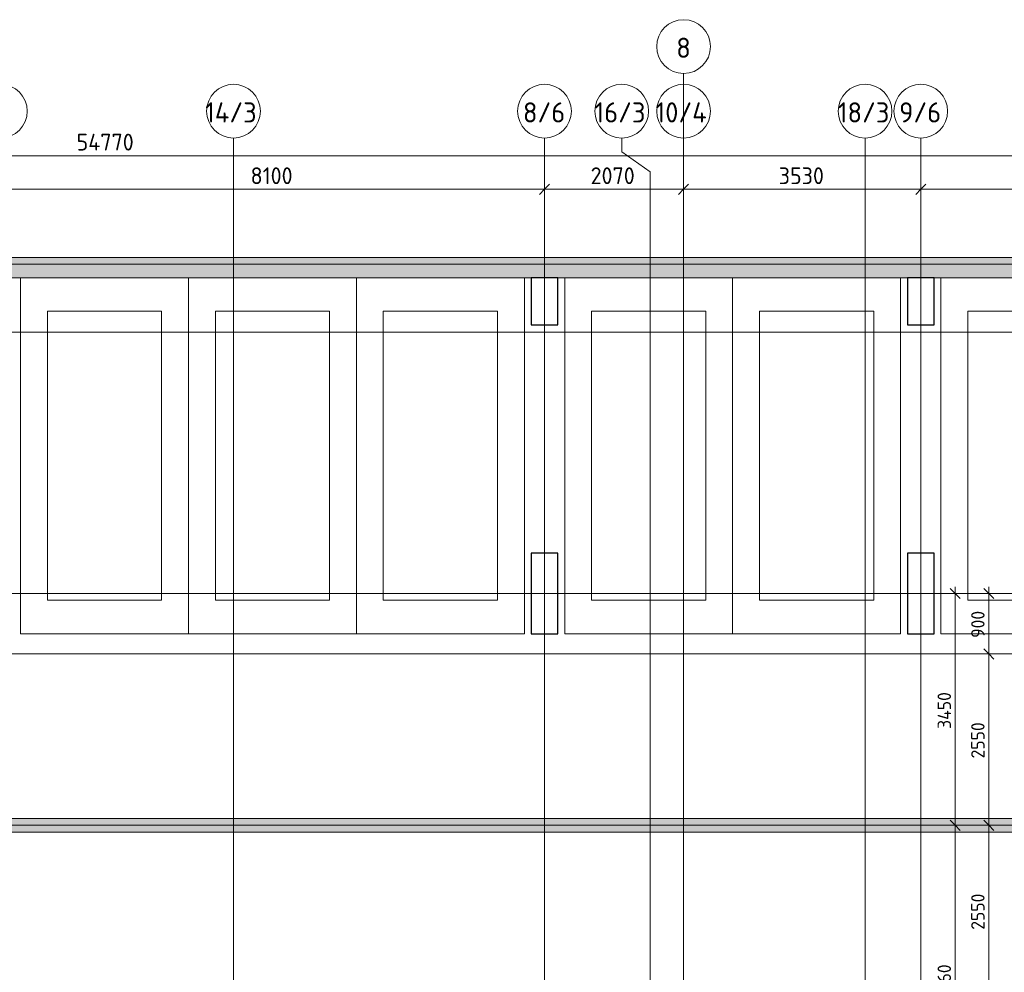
# Model space of a CAD drawing. Header units: millimetres. Extents: x 86102 to 162330, y -10965 to 131946.
# Tile 50 of 52: x 119688 to 134343, y 115973 to 130150. Entities that reach past the tile are written whole.
import ezdxf

# ---------------------------------------------------------------- set-up
doc = ezdxf.new("R2010")
doc.units = ezdxf.units.MM
doc.linetypes.add('4_ Штрихпунктир_ 10 х 2 мм', pattern=[14, 10, -2, 0, -2])
doc.linetypes.add('4_ Штрихпунктир_ 15 х 2 мм', pattern=[19, 15, -2, 0, -2])
for name, color, linetype, lineweight in [('A-ANNO-DIMS', 7, 'Continuous', 5), ('A-ANNO-DIMS-100', 7, 'Continuous', 5), ('A-DETL', 7, 'Continuous', 25), ('A-FLOR', 7, 'Continuous', 13), ('A-WALL', 7, 'Continuous', 13), ('A-WALL-PATT', 7, 'Continuous', 13), ('C-PRKG', 7, 'Continuous', 13), ('M-EQPM', 7, 'Continuous', 13), ('S-COLS', 7, 'Continuous', 25), ('S-GRID', 7, 'Continuous', 5), ('S-GRID-IDEN', 7, 'Continuous', 5)]:
    doc.layers.add(name, color=color, linetype=linetype, lineweight=lineweight)
doc.styles.add('GOST Common_1', font='GOST_Common.ttf', dxfattribs={"height": 300})
doc.styles.add('GOST Common_2', font='GOST_Common.ttf', dxfattribs={"height": 200})
doc.styles.add('GOST Common_3', font='GOST_Common.ttf', dxfattribs={"height": 250})
doc.dimstyles.new('2_5_мм', dxfattribs={"dimscale": 304.8, "dimtxt": 251.428749, "dimasz": 0.492126, "dimexe": 0.492126, "dimexo": 0.492126, "dimgap": 0, "dimtad": 1, "dimdec": 5, "dimrnd": 1e-05, "dimdsep": 46, "dimtxsty": 'GOST Common_3', "dimblk1": 'OBLIQUE', "dimblk2": 'OBLIQUE', "dimsah": 1, "dimcen": 0.09, "dimdle": 0.492126, "dimadec": 5, "dimazin": 2, "dimtfac": 1, "dimtdec": 4, "dimtix": 1, "dimtmove": 0, "dimatfit": 3, "dimfxl": 1, "dimtvp": 1, "dimtolj": 1, "dimtzin": 0, "dimarcsym": 2})
doc.dimstyles.new('2_мм_1', dxfattribs={"dimscale": 304.8, "dimtxt": 201.142999, "dimasz": 0.492126, "dimexe": 0.328084, "dimexo": 0.492126, "dimgap": 0, "dimtad": 1, "dimdec": 0, "dimdsep": 46, "dimtxsty": 'GOST Common_2', "dimblk1": 'OBLIQUE', "dimblk2": 'OBLIQUE', "dimsah": 1, "dimcen": 0.09, "dimdle": 0.328084, "dimadec": 5, "dimazin": 2, "dimtfac": 1, "dimtdec": 4, "dimtix": 1, "dimtmove": 0, "dimatfit": 3, "dimfxl": 1, "dimtvp": 1, "dimtolj": 1, "dimtzin": 0, "dimarcsym": 2})

# ---------------------------------------------------------------- blocks, each defined once
blk = doc.blocks.new('АР_Машиноместо - 5300x2500_С-V3--02_Подвал_МП_часть В')
at = {"layer": 'C-PRKG'}
for p, q in [((0, 0), (0, 5300)), ((2500, 0), (2500, 5300)), ((400, 4800), (2100, 4800)), ((400, 500), (400, 4800)), ((2100, 500), (2100, 4800)), ((400, 500), (2100, 500)), ((2500, 0), (0, 0))]:
    blk.add_line(p, q, dxfattribs=at)
blk = doc.blocks.new('АР_Машиноместо - 5300x2500_С-V10--02_Подвал_МП_часть В')
at = {"layer": 'C-PRKG'}
for p, q in [((2500, 0), (0, 0)), ((0, 0), (0, -5300)), ((2500, 0), (2500, -5300)), ((400, -500), (400, -4800)), ((400, -500), (2100, -500)), ((2100, -500), (2100, -4800)), ((400, -4800), (2100, -4800))]:
    blk.add_line(p, q, dxfattribs=at)
blk = doc.blocks.new('АР_Лоток - 200х100h_ЛВ1-7189169--02_Подвал_МП_часть В')
at = {"layer": 'M-EQPM', "true_color": 0xdddddd}
blk.add_hatch(color=254, dxfattribs=at).paths.add_polyline_path([(69828, -100), (73651, -100), (73561, 100), (20972, 100), (20972, -100), (61590, -100)])
blk = doc.blocks.new('Ось сетки - 8_0 мм-31302--02_Подвал_МП_часть В')
at = {"layer": 'S-GRID-IDEN'}
blk.add_circle((0, 0), 4, dxfattribs=at)
blk = doc.blocks.new('DIMBLOCK24--02_Подвал_МП_часть В')
at = {"layer": 'A-ANNO-DIMS-100'}
for p, q in [((134156, 118160), (134012, 118160)), ((134112, 115610), (134112, 118160)), ((134112, 118160), (134156, 118160)), ((134156, 115610), (134012, 115610)), ((134112, 115610), (134156, 115610))]:
    blk.add_line(p, q, dxfattribs=at)
at = {"layer": 'A-ANNO-DIMS-100', "lineweight": 25}
for p, q in [((134112, 118160), (134037, 118235)), ((134112, 118160), (134187, 118085)), ((134112, 115610), (134037, 115685)), ((134112, 115610), (134187, 115535))]:
    blk.add_line(p, q, dxfattribs=at)
at = {"layer": 'A-ANNO-DIMS-100', "color": 0, "insert": (133850, 116605), "char_height": 200, "width": 670.93, "attachment_point": 1, "rotation": 90, "line_spacing_factor": 1.022761, "style": 'GOST Common_2'}
blk.add_mtext('2550', dxfattribs=at)
blk = doc.blocks.new('_Oblique')
at = {"color": 0, "linetype": 'ByBlock', "lineweight": -2}
blk.add_line((-0.5, -0.5), (0.5, 0.5), dxfattribs=at)
blk = doc.blocks.new('DIMBLOCK25--02_Подвал_МП_часть В')
at = {"layer": 'A-ANNO-DIMS-100', "lineweight": 25}
for p, q in [((134112, 120710), (134037, 120785)), ((134112, 120710), (134187, 120635)), ((134112, 118160), (134037, 118235)), ((134112, 118160), (134187, 118085))]:
    blk.add_line(p, q, dxfattribs=at)
at = {"layer": 'A-ANNO-DIMS-100'}
for p, q in [((134156, 120710), (134012, 120710)), ((134112, 118160), (134112, 120710)), ((134112, 120710), (134156, 120710)), ((134156, 118160), (134012, 118160)), ((134112, 118160), (134156, 118160))]:
    blk.add_line(p, q, dxfattribs=at)
at = {"layer": 'A-ANNO-DIMS-100', "color": 0, "insert": (133850, 119155), "char_height": 200, "width": 670.93, "attachment_point": 1, "rotation": 90, "line_spacing_factor": 1.022761, "style": 'GOST Common_2'}
blk.add_mtext('2550', dxfattribs=at)
blk = doc.blocks.new('DIMBLOCK26--02_Подвал_МП_часть В')
at = {"layer": 'A-ANNO-DIMS-100', "lineweight": 25}
for p, q in [((134112, 121610), (134037, 121685)), ((134112, 121610), (134187, 121535)), ((134112, 120710), (134037, 120785)), ((134112, 120710), (134187, 120635))]:
    blk.add_line(p, q, dxfattribs=at)
at = {"layer": 'A-ANNO-DIMS-100'}
for p, q in [((134112, 120710), (134112, 121710)), ((134156, 121610), (134012, 121610)), ((134112, 121610), (134156, 121610)), ((134156, 120710), (134012, 120710)), ((134112, 120710), (134156, 120710))]:
    blk.add_line(p, q, dxfattribs=at)
at = {"layer": 'A-ANNO-DIMS-100', "color": 0, "insert": (133850, 120950), "char_height": 200, "width": 503.2, "attachment_point": 1, "rotation": 90, "line_spacing_factor": 1.022761, "style": 'GOST Common_2'}
blk.add_mtext('900', dxfattribs=at)
blk = doc.blocks.new('DIMBLOCK34--02_Подвал_МП_часть В')
at = {"layer": 'A-ANNO-DIMS-100'}
for p, q in [((119400, 127582), (119400, 127776)), ((127500, 127582), (127500, 127776)), ((119400, 127626), (127500, 127626)), ((119400, 127626), (119400, 127582)), ((127500, 127626), (127500, 127582))]:
    blk.add_line(p, q, dxfattribs=at)
at = {"layer": 'A-ANNO-DIMS-100', "lineweight": 25}
for p, q in [((119400, 127626), (119475, 127701)), ((127500, 127626), (127575, 127701)), ((119400, 127626), (119325, 127551)), ((127500, 127626), (127425, 127551))]:
    blk.add_line(p, q, dxfattribs=at)
at = {"layer": 'A-ANNO-DIMS-100', "color": 0, "insert": (123124, 127953), "char_height": 250, "width": 782.41, "attachment_point": 1, "line_spacing_factor": 1.022761, "style": 'GOST Common_3'}
blk.add_mtext('8100', dxfattribs=at)
blk = doc.blocks.new('DIMBLOCK35--02_Подвал_МП_часть В')
at = {"layer": 'A-ANNO-DIMS-100'}
for p, q in [((127500, 127582), (127500, 127776)), ((129570, 127582), (129570, 127776)), ((127500, 127626), (129570, 127626)), ((127500, 127626), (127500, 127582)), ((129570, 127626), (129570, 127582))]:
    blk.add_line(p, q, dxfattribs=at)
at = {"layer": 'A-ANNO-DIMS-100', "lineweight": 25}
for p, q in [((127500, 127626), (127575, 127701)), ((129570, 127626), (129645, 127701)), ((127500, 127626), (127425, 127551)), ((129570, 127626), (129495, 127551))]:
    blk.add_line(p, q, dxfattribs=at)
at = {"layer": 'A-ANNO-DIMS-100', "color": 0, "insert": (128186, 127953), "char_height": 250, "width": 838.66, "attachment_point": 1, "line_spacing_factor": 1.022761, "style": 'GOST Common_3'}
blk.add_mtext('2070', dxfattribs=at)
blk = doc.blocks.new('DIMBLOCK36--02_Подвал_МП_часть В')
at = {"layer": 'A-ANNO-DIMS-100'}
for p, q in [((129570, 127582), (129570, 127776)), ((133100, 127582), (133100, 127776)), ((129570, 127626), (133100, 127626)), ((129570, 127626), (129570, 127582)), ((133100, 127626), (133100, 127582))]:
    blk.add_line(p, q, dxfattribs=at)
at = {"layer": 'A-ANNO-DIMS-100', "lineweight": 25}
for p, q in [((129570, 127626), (129645, 127701)), ((133100, 127626), (133175, 127701)), ((129570, 127626), (129495, 127551)), ((133100, 127626), (133025, 127551))]:
    blk.add_line(p, q, dxfattribs=at)
at = {"layer": 'A-ANNO-DIMS-100', "color": 0, "insert": (130986, 127953), "char_height": 250, "width": 838.66, "attachment_point": 1, "line_spacing_factor": 1.022761, "style": 'GOST Common_3'}
blk.add_mtext('3530', dxfattribs=at)
blk = doc.blocks.new('DIMBLOCK37--02_Подвал_МП_часть В')
at = {"layer": 'A-ANNO-DIMS-100'}
for p, q in [((133100, 127582), (133100, 127776)), ((139800, 127582), (139800, 127776)), ((133100, 127626), (139800, 127626)), ((133100, 127626), (133100, 127582)), ((139800, 127626), (139800, 127582))]:
    blk.add_line(p, q, dxfattribs=at)
at = {"layer": 'A-ANNO-DIMS-100', "lineweight": 25}
for p, q in [((133100, 127626), (133175, 127701)), ((139800, 127626), (139875, 127701)), ((133100, 127626), (133025, 127551)), ((139800, 127626), (139725, 127551))]:
    blk.add_line(p, q, dxfattribs=at)
at = {"layer": 'A-ANNO-DIMS-100', "color": 0, "insert": (136101, 127953), "char_height": 250, "width": 838.66, "attachment_point": 1, "line_spacing_factor": 1.022761, "style": 'GOST Common_3'}
blk.add_mtext('6700', dxfattribs=at)
blk = doc.blocks.new('DIMBLOCK93--02_Подвал_МП_часть В')
at = {"layer": 'A-ANNO-DIMS-100'}
for p, q in [((93600, 128082), (93600, 128276)), ((148370, 128082), (148370, 128276)), ((93450, 128126), (148520, 128126)), ((93600, 128126), (93600, 128082)), ((148370, 128126), (148370, 128082))]:
    blk.add_line(p, q, dxfattribs=at)
at = {"layer": 'A-ANNO-DIMS-100', "lineweight": 25}
for p, q in [((93600, 128126), (93525, 128051)), ((93600, 128126), (93675, 128201)), ((148370, 128126), (148295, 128051)), ((148370, 128126), (148445, 128201))]:
    blk.add_line(p, q, dxfattribs=at)
at = {"layer": 'A-ANNO-DIMS-100', "color": 0, "insert": (120535, 128453), "char_height": 250, "width": 1079.01, "attachment_point": 1, "line_spacing_factor": 1.022761, "style": 'GOST Common_3'}
blk.add_mtext('54770', dxfattribs=at)
blk = doc.blocks.new('DIMBLOCK151--02_Подвал_МП_часть В')
at = {"layer": 'A-ANNO-DIMS-100'}
for p, q in [((134156, 118160), (134012, 118160)), ((134112, 115610), (134112, 118160)), ((134112, 118160), (134156, 118160)), ((134156, 115610), (134012, 115610)), ((134112, 115610), (134156, 115610))]:
    blk.add_line(p, q, dxfattribs=at)
at = {"layer": 'A-ANNO-DIMS-100', "lineweight": 25}
for p, q in [((134112, 118160), (134037, 118235)), ((134112, 118160), (134187, 118085)), ((134112, 115610), (134037, 115685)), ((134112, 115610), (134187, 115535))]:
    blk.add_line(p, q, dxfattribs=at)
at = {"layer": 'A-ANNO-DIMS-100', "color": 0, "insert": (133850, 116605), "char_height": 200, "width": 670.93, "attachment_point": 1, "rotation": 90, "line_spacing_factor": 1.022761, "style": 'GOST Common_2'}
blk.add_mtext('2550', dxfattribs=at)
blk = doc.blocks.new('DIMBLOCK152--02_Подвал_МП_часть В')
at = {"layer": 'A-ANNO-DIMS-100', "lineweight": 25}
for p, q in [((134112, 120710), (134037, 120785)), ((134112, 120710), (134187, 120635)), ((134112, 118160), (134037, 118235)), ((134112, 118160), (134187, 118085))]:
    blk.add_line(p, q, dxfattribs=at)
at = {"layer": 'A-ANNO-DIMS-100'}
for p, q in [((134156, 120710), (134012, 120710)), ((134112, 118160), (134112, 120710)), ((134112, 120710), (134156, 120710)), ((134156, 118160), (134012, 118160)), ((134112, 118160), (134156, 118160))]:
    blk.add_line(p, q, dxfattribs=at)
at = {"layer": 'A-ANNO-DIMS-100', "color": 0, "insert": (133850, 119155), "char_height": 200, "width": 670.93, "attachment_point": 1, "rotation": 90, "line_spacing_factor": 1.022761, "style": 'GOST Common_2'}
blk.add_mtext('2550', dxfattribs=at)
blk = doc.blocks.new('DIMBLOCK153--02_Подвал_МП_часть В')
at = {"layer": 'A-ANNO-DIMS-100', "lineweight": 25}
for p, q in [((134112, 121610), (134037, 121685)), ((134112, 121610), (134187, 121535)), ((134112, 120710), (134037, 120785)), ((134112, 120710), (134187, 120635))]:
    blk.add_line(p, q, dxfattribs=at)
at = {"layer": 'A-ANNO-DIMS-100'}
for p, q in [((134112, 120710), (134112, 121710)), ((134156, 121610), (134012, 121610)), ((134112, 121610), (134156, 121610)), ((134156, 120710), (134012, 120710)), ((134112, 120710), (134156, 120710))]:
    blk.add_line(p, q, dxfattribs=at)
at = {"layer": 'A-ANNO-DIMS-100', "color": 0, "insert": (133850, 120950), "char_height": 200, "width": 503.2, "attachment_point": 1, "rotation": 90, "line_spacing_factor": 1.022761, "style": 'GOST Common_2'}
blk.add_mtext('900', dxfattribs=at)
blk = doc.blocks.new('DIMBLOCK154--02_Подвал_МП_часть В')
at = {"layer": 'A-ANNO-DIMS-100'}
for p, q in [((133656, 118160), (133512, 118160)), ((133612, 113400), (133612, 118160)), ((133612, 118160), (133656, 118160)), ((133656, 113500), (133512, 113500)), ((133612, 113500), (133656, 113500))]:
    blk.add_line(p, q, dxfattribs=at)
at = {"layer": 'A-ANNO-DIMS-100', "lineweight": 25}
for p, q in [((133612, 118160), (133537, 118235)), ((133612, 118160), (133687, 118085)), ((133612, 113500), (133537, 113575)), ((133612, 113500), (133687, 113425))]:
    blk.add_line(p, q, dxfattribs=at)
at = {"layer": 'A-ANNO-DIMS-100', "color": 0, "insert": (133350, 115540), "char_height": 200, "width": 695.48, "attachment_point": 1, "rotation": 90, "line_spacing_factor": 1.022761, "style": 'GOST Common_2'}
blk.add_mtext('4660', dxfattribs=at)
blk = doc.blocks.new('DIMBLOCK155--02_Подвал_МП_часть В')
at = {"layer": 'A-ANNO-DIMS-100', "lineweight": 25}
for p, q in [((133612, 121610), (133537, 121685)), ((133612, 121610), (133687, 121535)), ((133612, 118160), (133537, 118235)), ((133612, 118160), (133687, 118085))]:
    blk.add_line(p, q, dxfattribs=at)
at = {"layer": 'A-ANNO-DIMS-100'}
for p, q in [((133612, 118160), (133612, 121710)), ((133656, 121610), (133512, 121610)), ((133612, 121610), (133656, 121610)), ((133656, 118160), (133512, 118160)), ((133612, 118160), (133656, 118160))]:
    blk.add_line(p, q, dxfattribs=at)
at = {"layer": 'A-ANNO-DIMS-100', "color": 0, "insert": (133350, 119595), "char_height": 200, "width": 695.48, "attachment_point": 1, "rotation": 90, "line_spacing_factor": 1.022761, "style": 'GOST Common_2'}
blk.add_mtext('3450', dxfattribs=at)

msp = doc.modelspace()

# ---------------------------------------------------------------- hatches: boundary and pattern name
at = {"layer": 'A-WALL-PATT', "lineweight": 5}
h = msp.add_hatch(dxfattribs=at)
h.set_pattern_fill('FP_3', color=256, style=0, pattern_type=2)
h.set_pattern_definition([(45, (0, 0), (-114.04925, 114.04925), []), (45, (114.05, 0), (-114.04925, 114.04925), [201.612, -40.322, 3.353, -36.97])])
h.paths.add_polyline_path([(139359.663761, 126310), (139224.295213, 126610), (88922.230126, 126610), (88922.230126, 126310), (139030.536667, 126310)])

# ---------------------------------------------------------------- linework, layer by layer
at = {"layer": 'A-DETL', "linetype": '4_ Штрихпунктир_ 15 х 2 мм', "lineweight": 5}
msp.add_line((88922.230126, 118160), (144300, 118160), dxfattribs=at)
at = {"layer": 'A-FLOR'}
for p, q in [((88922.230126, 120710), (141557.416229, 120710)), ((88922.230126, 118260), (141510.98121, 118260)), ((141601.226908, 118060), (88922.230126, 118060))]:
    msp.add_line(p, q, dxfattribs=at)
at = {"layer": 'A-WALL'}
for p, q in [((139224.295213, 126610), (88922.230126, 126610)), ((88922.230126, 126310), (127300, 126310)), ((127300, 126310), (139030.536667, 126310))]:
    msp.add_line(p, q, dxfattribs=at)
at = {"layer": 'S-COLS'}
for p, q in [((127700, 126310), (127300, 126310)), ((127300, 126310), (127300, 125610)), ((127700, 125610), (127700, 126310)), ((133300, 126310), (132900, 126310)), ((132900, 126310), (132900, 125610)), ((133300, 125610), (133300, 126310)), ((127300, 125610), (127700, 125610)), ((132900, 125610), (133300, 125610)), ((127700, 122210), (127300, 122210)), ((127300, 122210), (127300, 121010)), ((127700, 121010), (127700, 122210)), ((133300, 122210), (132900, 122210)), ((132900, 122210), (132900, 121010)), ((133300, 121010), (133300, 122210)), ((127300, 121010), (127700, 121010)), ((132900, 121010), (133300, 121010))]:
    msp.add_line(p, q, dxfattribs=at)
at = {"layer": 'S-GRID', "linetype": '4_ Штрихпунктир_ 10 х 2 мм'}
for p, q in [((129570, 55871.201096), (129570, 129350.409613)), ((122870, 59297.815604), (122870, 128388.42805)), ((127500, 103519.533888), (127500, 128388.42805)), ((129570, 56890.207756), (129570, 128388.42805)), ((132270, 80104.964717), (132270, 128388.42805)), ((133100, 103519.533888), (133100, 128388.42805)), ((129070, 59297.815604), (129070, 127887.424733)), ((151984.481863, 126510), (87806.844828, 126510)), ((153045.862349, 125500), (87806.844828, 125500)), ((151984.481863, 121610), (87806.844828, 121610))]:
    msp.add_line(p, q, dxfattribs=at)
at = {"layer": 'S-GRID'}
for p, q in [((128648.157042, 128181.699389), (128648.157042, 128388.42805)), ((129070, 127887.424733), (128648.157042, 128181.699389))]:
    msp.add_line(p, q, dxfattribs=at)

# ---------------------------------------------------------------- block references
at = {"layer": 'C-PRKG', "rotation": 180}
for p in [(122200, 121010), (127200, 121010), (132800, 121010)]:
    msp.add_blockref('АР_Машиноместо - 5300x2500_С-V10--02_Подвал_МП_часть В', p, dxfattribs=at)
at = {"layer": 'C-PRKG'}
for p in [(122200, 121010), (127800, 121010), (133400, 121010)]:
    msp.add_blockref('АР_Машиноместо - 5300x2500_С-V3--02_Подвал_МП_часть В', p, dxfattribs=at)
at = {"layer": 'M-EQPM'}
msp.add_blockref('АР_Лоток - 200х100h_ЛВ1-7189169--02_Подвал_МП_часть В', (67950, 118160), dxfattribs=at)
at = {"layer": 'S-GRID-IDEN', "xscale": 99.99999999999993, "yscale": 99.99999999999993, "zscale": 99.99999999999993}
for p in [(129570, 129750.409613), (119400, 128788.42805), (122870, 128788.42805), (127500, 128788.42805), (128648.157042, 128788.42805), (129570, 128788.42805), (132270, 128788.42805), (133100, 128788.42805)]:
    msp.add_blockref('Ось сетки - 8_0 мм-31302--02_Подвал_МП_часть В', p, dxfattribs=at)

# ---------------------------------------------------------------- texts
at = {"layer": 'S-GRID-IDEN', "char_height": 300, "attachment_point": 1, "style": 'GOST Common_1'}
for s, insert, width in [('\\fGOST Common|b0|i0|c204|p34|;8', (129460.87793, 129882.496762), 256.54), ('14/3', (122449.87793, 128920.515199), 1010.12625), ('8/6', (127178.87793, 128920.515199), 769.62), ('16/3', (128244.534973, 128920.515199), 970.041875), ('10/4', (129152.87793, 128920.515199), 1002.109375), ('18/3', (131866.37793, 128920.515199), 970.041875), ('9/6', (132778.87793, 128920.515199), 769.62)]:
    msp.add_mtext(s, dxfattribs=dict(at, insert=insert, width=width))

# ---------------------------------------------------------------- dimensions: what is measured, and where the dimension line sits
at = {"layer": 'A-ANNO-DIMS'}
for base, p1, p2, override, picture, middle in [((148370.0000000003, 128125.7933243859), (93599.9999999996, 128231.8593415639), (148370.0000000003, 128231.8593415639), {"dimpost": '<>', "dimfxl": 54770}, 'DIMBLOCK93--02_Подвал_МП_часть В', (120984.9999999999, 128250.7933243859)), ((127500.0000000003, 127625.7933243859), (119400.0000000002, 127731.8593415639), (127500.0000000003, 127731.8593415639), {"dimpost": '<>', "dimfxl": 8100}, 'DIMBLOCK34--02_Подвал_МП_часть В', (123450.0000000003, 127750.7933243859)), ((129570, 127625.793324), (127500, 127731.859342), (129570, 127731.859342), {"dimpost": '<>', "dimfxl": 2070}, 'DIMBLOCK35--02_Подвал_МП_часть В', (128535, 127750.793324)), ((133100, 127625.793324), (129570, 127731.859342), (133100, 127731.859342), {"dimpost": '<>', "dimfxl": 3530}, 'DIMBLOCK36--02_Подвал_МП_часть В', (131335, 127750.793324)), ((139800.0000000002, 127625.7933243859), (133100.0000000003, 127731.8593415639), (139800.0000000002, 127731.8593415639), {"dimpost": '<>', "dimfxl": 6700}, 'DIMBLOCK37--02_Подвал_МП_часть В', (136450.0000000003, 127750.7933243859))]:
    dim = msp.add_linear_dim(base=base, p1=p1, p2=p2, dimstyle='2_5_мм', override=override, dxfattribs=at)
    dim.commit()
    dim.dimension.update_dxf_attribs({"geometry": picture, "text_midpoint": middle})
for base, p1, p2, override, picture, middle in [((133611.759008, 121610), (133505.692991, 118160), (133505.692991, 121610), {"dimpost": '<>', "dimfxl": 3450}, 'DIMBLOCK155--02_Подвал_МП_часть В', (133511.759008, 119885)), ((134111.759008, 121610), (134005.692991, 120710), (134005.692991, 121610), {"dimpost": '<>', "dimfxl": 900}, 'DIMBLOCK26--02_Подвал_МП_часть В', (134011.759008, 121160)), ((134111.759008, 121610), (134005.692991, 120710), (134005.692991, 121610), {"dimpost": '<>', "dimfxl": 900}, 'DIMBLOCK153--02_Подвал_МП_часть В', (134011.759008, 121160)), ((134111.759008, 120710), (134005.692991, 118160), (134005.692991, 120710), {"dimpost": '<>', "dimfxl": 2550}, 'DIMBLOCK25--02_Подвал_МП_часть В', (134011.759008, 119435)), ((134111.759008, 120710), (134005.692991, 118160), (134005.692991, 120710), {"dimpost": '<>', "dimfxl": 2550}, 'DIMBLOCK152--02_Подвал_МП_часть В', (134011.759008, 119435)), ((133611.759008, 118160), (133505.692991, 113500), (133505.692991, 118160), {"dimpost": '<>', "dimfxl": 4660}, 'DIMBLOCK154--02_Подвал_МП_часть В', (133511.759008, 115830)), ((134111.759008, 118160), (134005.692991, 115610), (134005.692991, 118160), {"dimpost": '<>', "dimfxl": 2550}, 'DIMBLOCK24--02_Подвал_МП_часть В', (134011.759008, 116885)), ((134111.759008, 118160), (134005.692991, 115610), (134005.692991, 118160), {"dimpost": '<>', "dimfxl": 2550}, 'DIMBLOCK151--02_Подвал_МП_часть В', (134011.759008, 116885))]:
    dim = msp.add_linear_dim(base=base, p1=p1, p2=p2, angle=90, dimstyle='2_мм_1', override=override, dxfattribs=at)
    dim.commit()
    dim.dimension.update_dxf_attribs({"geometry": picture, "text_midpoint": middle})

doc.saveas('drawing.dxf')
